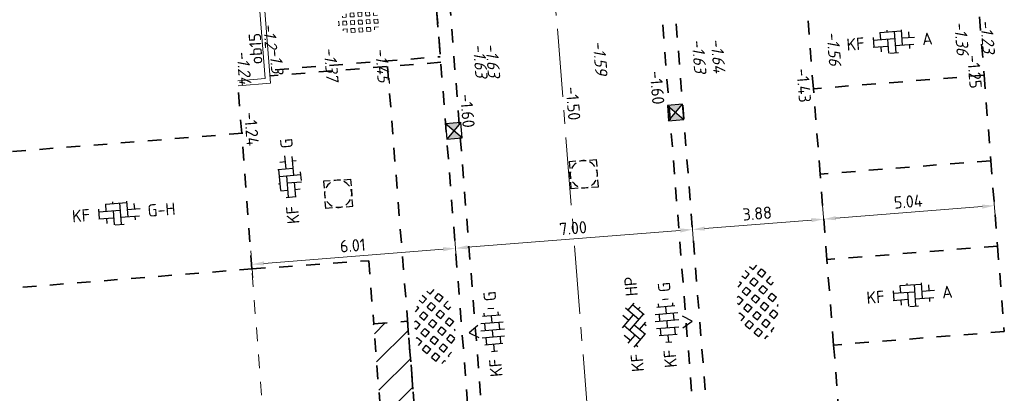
# Model space of a CAD drawing. Header units: metres. Extents: x 97990 to 98409, y 436026 to 436301.
# Tile 31 of 55: x 98185 to 98214, y 436225 to 436236. Entities that reach past the tile are written whole.
import ezdxf
from ezdxf.enums import TextEntityAlignment as Align

# ---------------------------------------------------------------- set-up
doc = ezdxf.new("R2010")
doc.units = ezdxf.units.M
doc.linetypes.add('AM-AS-SO', pattern=[16, 10, -2, 2, -2])
doc.linetypes.add('ZZ-HIDDEN-SO', pattern=[4, 2, -2])
for name, color, linetype, lineweight in [('B-RO-OG-BEBOUWING-V', 254, 'Continuous', 18), ('B-WE-VH-MATERIAALGRENS-G', 252, 'ZZ-HIDDEN-SO', 18), ('B-WE-VH-NAP-T18-200', 252, 'Continuous', 18), ('B-WE-VH-OPENVERHARDING_TEGEL_GRAS-S-200', 70, 'Continuous', 18), ('N-WE-AM-AS_WEG-G', 10, 'AM-AS-SO', 18), ('N-WE-RI-HWA_KOLK-S-200', 150, 'Continuous', 25), ('N-WE-RI-OVERIG_RIOOLPUT-OPHOOGTEBRENGEN-S-200', 1, 'Continuous', 25), ('N-WE-VH-HALFVERHARDING_GRASBETONSTEEN-S-200', 1, 'Continuous', 25), ('N-WE-VH-KANTOPSLUITING-T18-200', 1, 'Continuous', 18), ('N-WE-VH-KANTOPSLUITING_ACHTERKANTBAND-G', 1, 'Continuous', 18), ('N-WE-VH-KANTOPSLUITING_OPSLUITBAND_100X200-G', 1, 'Continuous', 18), ('N-WE-VH-M-200', 7, 'Continuous', 18), ('N-WE-VH-MATERIAALGRENS-G', 7, 'ZZ-HIDDEN-SO', 35), ('N-WE-VH-NAP-T18-200', 4, 'Continuous', 18), ('N-WE-VH-OPENVERHARDING_BETONSTRAATSTEEN-S-200', 90, 'Continuous', 25)]:
    doc.layers.add(name, color=color, linetype=linetype, lineweight=lineweight)
doc.styles.add('NLCS-ISO', font='NLCS-ISO.ttf')
doc.styles.add('NLCS-ISO-M200-T18', font='NLCS-ISO.ttf', dxfattribs={"height": 0.36})
doc.styles.add('NLCS-ISO-M200-T18_CURSIEF', font='NLCS-ISO.ttf', dxfattribs={"oblique": 15, "height": 0.36})
doc.dimstyles.new('NLCS-M200-T18-PIJL_L2_H0', dxfattribs={"dimscale": 0.2, "dimtxt": 2.5, "dimasz": 1.8, "dimexe": 2, "dimexo": 2, "dimgap": 0.7, "dimtad": 1, "dimzin": 0, "dimdsep": 46, "dimtxsty": 'NLCS-ISO-M200-T18', "dimcen": 0, "dimdle": 2, "dimclrd": 256, "dimclre": 256, "dimclrt": 1, "dimadec": 0, "dimazin": 0, "dimtfac": 1, "dimtdec": 3, "dimtofl": 0, "dimtmove": 0, "dimatfit": 3, "dimfxl": 2, "dimfxlon": 1, "dimtfillclr": 256, "dimtolj": 1, "dimtzin": 0, "dimlwd": -1, "dimlwe": -1, "dimarcsym": 0})

# ---------------------------------------------------------------- blocks, each defined once
blk = doc.blocks.new('SVH-BSS_KEIFORMAAT_KEPER_KL-SO')
for p, q in [((-2.23, 0.74), (-1.39, 1.58)), ((-2.23, -0.74), (0, 1.48)), ((-0.26, 1.74), (1.48, 0)), ((0.74, 0.74), (1.54, 1.54)), ((-3.22, 0.25), (-1.48, -1.48)), ((-3.22, -0.25), (-2.97, 0)), ((-2.56, 1.08), (-1.48, 0)), ((-1.54, -1.54), (0, 0)), ((-0.74, 0.74), (1.48, -1.48)), ((0.74, -0.74), (2.56, 1.08)), ((1.39, -1.58), (2.97, 0)), ((2.23, 0.74), (3.22, -0.25)), ((-0.74, -0.74), (0.26, -1.74)), ((2.23, -0.74), (2.56, -1.08)), ((-0.26, -1.74), (0, -1.48))]:
    blk.add_line(p, q)
at = {"style": 'NLCS-ISO'}
blk.add_attdef('FORMAAT', text='', height=1.8, dxfattribs=at).set_placement((-4.25, 0), align=Align.MIDDLE_RIGHT)
blk.add_attdef('KLEUR', text='', height=1.8, dxfattribs=at).set_placement((4.25, 0), align=Align.MIDDLE_LEFT)
at = {"style": 'NLCS-ISO', "flags": 1}
blk.add_attdef('FUNCTIE', text='', height=1.8, dxfattribs=at).set_placement((0, -2.75), align=Align.TOP_CENTER)
blk = doc.blocks.new('SVH-GRASBETONSTEEN_02-SO')
for p, q in [((0.69, 2.83), (0.56, 2.96)), ((0.69, 2.83), (0.8, 2.94)), ((-4.88, 0.97), (-4.26, 1.59)), ((-3.64, 0.97), (-4.26, 1.59)), ((-3.64, 2.21), (-3.59, 2.26)), ((-3.02, 1.59), (-3.64, 2.21)), ((-3.02, 1.59), (-2.4, 2.21)), ((-2.4, 2.21), (-2.77, 2.58)), ((-2.4, 0.97), (-1.78, 1.59)), ((-1.16, 0.97), (-1.78, 1.59)), ((-1.16, 2.21), (-0.55, 2.83)), ((-0.55, 1.59), (-1.16, 2.21)), ((0.07, 2.21), (-0.55, 2.83)), ((-0.55, 1.59), (0.07, 2.21)), ((0.07, 0.97), (0.69, 1.59)), ((1.31, 0.97), (0.69, 1.59)), ((1.31, 2.21), (1.89, 2.79)), ((1.93, 1.59), (1.31, 2.21)), ((1.93, 1.59), (2.55, 2.21)), ((2.55, 2.21), (1.98, 2.78)), ((2.55, 0.97), (3.17, 1.59)), ((3.78, 0.97), (3.17, 1.59)), ((4.4, 1.59), (3.87, 2.12)), ((4.4, 1.59), (4.52, 1.71)), ((-4.88, -0.26), (-5.49, 0.35)), ((-4.26, 0.35), (-4.88, 0.97)), ((-4.26, 0.35), (-3.64, 0.97)), ((-3.64, -0.26), (-3.02, 0.35)), ((-2.4, -0.26), (-3.02, 0.35)), ((-1.78, 0.35), (-2.4, 0.97)), ((-1.78, 0.35), (-1.16, 0.97)), ((-1.16, -0.26), (-0.55, 0.35)), ((0.07, -0.26), (-0.55, 0.35)), ((0.69, 0.35), (0.07, 0.97)), ((0.69, 0.35), (1.31, 0.97)), ((1.31, -0.26), (1.93, 0.35)), ((2.55, -0.26), (1.93, 0.35)), ((3.17, 0.35), (2.55, 0.97)), ((3.17, 0.35), (3.78, 0.97)), ((3.78, -0.26), (4.4, 0.35)), ((5.02, -0.26), (4.4, 0.35)), ((5.02, 0.97), (5.14, 1.09)), ((5.42, 0.57), (5.02, 0.97)), ((-5.35, -0.74), (-4.88, -0.26)), ((-4.82, -1.45), (-4.26, -0.88)), ((-3.64, -1.5), (-4.26, -0.88)), ((-3.02, -0.88), (-3.64, -0.26)), ((-3.02, -0.88), (-2.4, -0.26)), ((-2.4, -1.5), (-1.78, -0.88)), ((-1.16, -1.5), (-1.78, -0.88)), ((-0.55, -0.88), (-1.16, -0.26)), ((-0.55, -0.88), (0.07, -0.26)), ((0.07, -1.5), (0.69, -0.88)), ((1.31, -1.5), (0.69, -0.88)), ((1.93, -0.88), (1.31, -0.26)), ((1.93, -0.88), (2.55, -0.26)), ((2.55, -1.5), (3.17, -0.88)), ((3.78, -1.5), (3.17, -0.88)), ((4.4, -0.88), (3.78, -0.26)), ((4.4, -0.88), (5.02, -0.26)), ((-4.12, -1.98), (-3.64, -1.5)), ((-3.29, -2.39), (-3.02, -2.12)), ((-2.48, -2.66), (-3.02, -2.12)), ((-1.78, -2.12), (-2.4, -1.5)), ((-1.78, -2.12), (-1.16, -1.5)), ((-1.16, -2.74), (-0.55, -2.12)), ((-0.98, -2.93), (-1.16, -2.74)), ((0.07, -2.74), (-0.55, -2.12)), ((-0.16, -2.97), (0.07, -2.74)), ((0.69, -2.12), (0.07, -1.5)), ((0.69, -2.12), (1.31, -1.5)), ((1.31, -2.74), (1.93, -2.12)), ((1.44, -2.87), (1.31, -2.74)), ((2.47, -2.66), (1.93, -2.12)), ((3.17, -2.12), (2.55, -1.5)), ((3.17, -2.12), (3.78, -1.5))]:
    blk.add_line(p, q)
at = {"style": 'NLCS-ISO'}
blk.add_attdef('FORMAAT', text='', height=1.8, dxfattribs=at).set_placement((-6.62, -0.1), align=Align.MIDDLE_RIGHT)
blk.add_attdef('KLEUR', text='', height=1.8, dxfattribs=at).set_placement((6.43, -0.1), align=Align.MIDDLE_LEFT)
at = {"style": 'NLCS-ISO', "flags": 1}
blk.add_attdef('FUNCTIE', text='', height=1.8, dxfattribs=at).set_placement((0, -3.98), align=Align.TOP_CENTER)
blk = doc.blocks.new('SVH-GRASTEGEL_01_KL-SO')
for p, q in [((-1.29, 1.46), (-0.72, 1.46)), ((-1.29, 0.88), (-1.29, 1.46)), ((-0.72, 0.88), (-0.72, 1.46)), ((-0.14, 1.46), (0.43, 1.46)), ((-0.14, 0.88), (-0.14, 1.46)), ((0.43, 0.88), (0.43, 1.46)), ((1.01, 1.46), (1.58, 1.46)), ((1.01, 0.88), (1.01, 1.46)), ((1.58, 0.88), (1.58, 1.46)), ((-3.12, 0.31), (-3.02, 0.31)), ((-3.02, -0.27), (-3.02, 0.31)), ((-2.44, 0.88), (-2.44, 1.09)), ((-2.44, 0.88), (-1.87, 0.88)), ((-2.44, 0.31), (-1.87, 0.31)), ((-2.44, -0.27), (-2.44, 0.31)), ((-1.87, 0.88), (-1.87, 1.38)), ((-1.87, -0.27), (-1.87, 0.31)), ((-1.29, 0.88), (-0.72, 0.88)), ((-1.29, 0.31), (-0.72, 0.31)), ((-1.29, -0.27), (-1.29, 0.31)), ((-0.72, -0.27), (-0.72, 0.31)), ((-0.14, 0.88), (0.43, 0.88)), ((-0.14, 0.31), (0.43, 0.31)), ((-0.14, -0.27), (-0.14, 0.31)), ((0.43, -0.27), (0.43, 0.31)), ((1.01, 0.88), (1.58, 0.88)), ((1.01, 0.31), (1.58, 0.31)), ((1.01, -0.27), (1.01, 0.31)), ((1.58, -0.27), (1.58, 0.31)), ((2.16, 0.88), (2.16, 1.26)), ((2.16, 0.88), (2.72, 0.88)), ((2.16, 0.31), (2.73, 0.31)), ((2.16, -0.27), (2.16, 0.31)), ((2.73, -0.27), (2.73, 0.31)), ((-3.14, -0.27), (-3.02, -0.27)), ((-2.44, -0.27), (-1.87, -0.27)), ((-2.44, -0.84), (-1.87, -0.84)), ((-2.44, -1.09), (-2.44, -0.84)), ((-1.87, -1.38), (-1.87, -0.84)), ((-1.29, -0.27), (-0.72, -0.27)), ((-1.29, -0.84), (-0.72, -0.84)), ((-1.29, -1.42), (-1.29, -0.84)), ((-1.29, -1.42), (-0.72, -1.42)), ((-0.72, -1.42), (-0.72, -0.84)), ((-0.14, -0.27), (0.43, -0.27)), ((-0.14, -0.84), (0.43, -0.84)), ((-0.14, -1.42), (-0.14, -0.84)), ((-0.14, -1.42), (0.43, -1.42)), ((0.43, -1.42), (0.43, -0.84)), ((1.01, -0.27), (1.58, -0.27)), ((1.01, -0.84), (1.58, -0.84)), ((1.01, -1.42), (1.01, -0.84)), ((1.01, -1.42), (1.58, -1.42)), ((1.58, -1.42), (1.58, -0.84)), ((2.16, -0.27), (2.73, -0.27)), ((2.16, -0.84), (2.73, -0.84)), ((2.16, -1.26), (2.16, -0.84)), ((2.73, -0.87), (2.73, -0.84))]:
    blk.add_line(p, q)
at = {"style": 'NLCS-ISO'}
blk.add_attdef('FORMAAT', text='', height=1.8, dxfattribs=at).set_placement((-4.39, 0.02), align=Align.MIDDLE_RIGHT)
blk.add_attdef('KLEUR', text='', height=1.8, dxfattribs=at).set_placement((4.11, 0.02), align=Align.MIDDLE_LEFT)
at = {"style": 'NLCS-ISO', "flags": 1}
blk.add_attdef('FUNCTIE', text='', height=1.8, dxfattribs=at).set_placement((-0.14, -2.73), align=Align.TOP_CENTER)
blk = doc.blocks.new('SVH-BSS_KEIFORMAAT_ELLEBOOG_KL-SO')
for p, q in [((-0.82, 1.69), (-0.82, 1.44)), ((1.28, 1.61), (1.28, -0.66)), ((-2.92, 0.77), (-2.92, -0.66)), ((-2.92, 0.39), (0.23, 0.39)), ((-1.87, 1.43), (-1.87, 0.39)), ((-1.86, 1.44), (1.28, 1.44)), ((-0.82, 0.39), (-0.82, -1.69)), ((0.23, 1.44), (0.23, -1.71)), ((1.28, 0.39), (3.17, 0.39)), ((2.33, 1.22), (2.33, 0.39)), ((-3.01, -0.66), (-0.82, -0.66)), ((-1.87, -0.66), (-1.87, -1.43)), ((0.23, -0.66), (3.01, -0.66)), ((2.33, -0.66), (2.33, -1.22)), ((-0.65, -1.71), (0.65, -1.71))]:
    blk.add_line(p, q)
at = {"style": 'NLCS-ISO'}
blk.add_attdef('FORMAAT', text='', height=1.8, dxfattribs=at).set_placement((-4.25, 0), align=Align.MIDDLE_RIGHT)
blk.add_attdef('KLEUR', text='', height=1.8, dxfattribs=at).set_placement((4.25, 0), align=Align.MIDDLE_LEFT)
at = {"style": 'NLCS-ISO', "flags": 1}
blk.add_attdef('FUNCTIE', text='', height=1.8, dxfattribs=at).set_placement((0, -2.75), align=Align.TOP_CENTER)
blk = doc.blocks.new('SRI-KOLK_STRAAT_01-SO')
h = blk.add_hatch(color=256)
h.dxf.hatch_style = 1
h.paths.add_polyline_path([(0, 1.125), (-1.125, 2.25), (-1.125, 0)])
h.paths.add_polyline_path([(1.125, 2.25), (0, 1.125), (1.125, 0)])
for p, q in [((-1.125, 0), (1.125, 2.25)), ((1.125, 0), (-1.125, 2.25))]:
    blk.add_line(p, q)
blk.add_lwpolyline([(-1.125, 0), (1.125, 0), (1.125, 2.25), (-1.125, 2.25)], close=True)
blk = doc.blocks.new('*D98')
at = {"layer": 'Defpoints', "color": 0, "ltscale": 0.2, "transparency": 16777216}
for p in [(98204.461, 436234.367), (98197.483, 436233.815), (98197.849, 436229.185)]:
    blk.add_point(p, dxfattribs=at)
at = {"layer": 'N-WE-VH-M-200', "ltscale": 0.2, "transparency": 16777216}
for p, q in [((98204.796, 436230.135), (98204.859, 436229.337)), ((98197.818, 436229.583), (98197.881, 436228.786)), ((98204.469, 436229.708), (98198.208, 436229.213))]:
    blk.add_line(p, q, dxfattribs=at)
for points in [[(98204.464, 436229.768), (98204.473, 436229.648), (98204.827, 436229.736)], [(98198.203, 436229.273), (98198.213, 436229.153), (98197.849, 436229.185)]]:
    blk.add_solid(points, dxfattribs=at)
at = {"layer": 'N-WE-VH-M-200', "color": 1, "ltscale": 0.2, "transparency": 16777216, "insert": (98201.313, 436229.779), "char_height": 0.36, "attachment_point": 5, "rotation": 4.5194, "style": 'NLCS-ISO-M200-T18'}
blk.add_mtext('\\A1;7.00', dxfattribs=at)
blk = doc.blocks.new('*D99')
at = {"layer": 'Defpoints', "color": 0, "ltscale": 0.2, "transparency": 16777216}
for p in [(98191.855, 436228.711), (98198.108, 436225.909), (98192.114, 436225.435)]:
    blk.add_point(p, dxfattribs=at)
at = {"layer": 'N-WE-VH-M-200', "ltscale": 0.2, "transparency": 16777216}
for p, q in [((98197.881, 436228.786), (98197.818, 436229.583)), ((98191.887, 436228.312), (98191.824, 436229.11)), ((98197.491, 436229.156), (98192.214, 436228.739))]:
    blk.add_line(p, q, dxfattribs=at)
for points in [[(98197.486, 436229.216), (98197.495, 436229.096), (98197.849, 436229.185)], [(98192.21, 436228.799), (98192.219, 436228.679), (98191.855, 436228.711)]]:
    blk.add_solid(points, dxfattribs=at)
at = {"layer": 'N-WE-VH-M-200', "color": 1, "ltscale": 0.2, "transparency": 16777216, "insert": (98194.827, 436229.267), "char_height": 0.36, "attachment_point": 5, "rotation": 4.5194, "style": 'NLCS-ISO-M200-T18'}
blk.add_mtext('\\A1;6.01', dxfattribs=at)
blk = doc.blocks.new('*D100')
at = {"layer": 'Defpoints', "color": 0, "ltscale": 0.2, "transparency": 16777216}
for p in [(98204.686, 436231.518), (98208.586, 436231.364), (98204.827, 436229.736)]:
    blk.add_point(p, dxfattribs=at)
at = {"layer": 'N-WE-VH-M-200', "ltscale": 0.2, "transparency": 16777216}
for p, q in [((98208.659, 436230.44), (98208.722, 436229.643)), ((98204.795, 436230.135), (98204.858, 436229.337)), ((98208.331, 436230.013), (98205.185, 436229.764))]:
    blk.add_line(p, q, dxfattribs=at)
for points in [[(98208.326, 436230.073), (98208.336, 436229.953), (98208.69, 436230.041)], [(98205.181, 436229.824), (98205.19, 436229.705), (98204.827, 436229.736)]]:
    blk.add_solid(points, dxfattribs=at)
at = {"layer": 'N-WE-VH-M-200', "color": 1, "ltscale": 0.2, "transparency": 16777216, "insert": (98206.733, 436230.208), "char_height": 0.36, "attachment_point": 5, "rotation": 4.5194, "style": 'NLCS-ISO-M200-T18'}
blk.add_mtext('\\A1;3.88', dxfattribs=at)
blk = doc.blocks.new('*D101')
at = {"layer": 'Defpoints', "color": 0, "ltscale": 0.2, "transparency": 16777216}
for p in [(98213.61, 436231.761), (98208.586, 436231.364), (98213.714, 436230.439)]:
    blk.add_point(p, dxfattribs=at)
at = {"layer": 'N-WE-VH-M-200', "ltscale": 0.2, "transparency": 16777216}
for p, q in [((98213.683, 436230.837), (98213.746, 436230.04)), ((98208.659, 436230.44), (98208.722, 436229.643)), ((98209.049, 436230.07), (98213.356, 436230.41))]:
    blk.add_line(p, q, dxfattribs=at)
for points in [[(98213.351, 436230.47), (98213.36, 436230.35), (98213.714, 436230.439)], [(98209.044, 436230.13), (98209.054, 436230.01), (98208.69, 436230.041)]]:
    blk.add_solid(points, dxfattribs=at)
at = {"layer": 'N-WE-VH-M-200', "color": 1, "ltscale": 0.2, "transparency": 16777216, "insert": (98211.177, 436230.559), "char_height": 0.36, "attachment_point": 5, "rotation": 4.5194, "style": 'NLCS-ISO-M200-T18'}
blk.add_mtext('\\A1;5.04', dxfattribs=at)
blk = doc.blocks.new('SRI-PUT_OPHOOGTEBRENGEN-SO')
for p, q in [((-0.5, 2), (0.5, 2)), ((-2, -0.5), (-2, 0.5)), ((2, -0.5), (2, 0.5)), ((-0.5, -2), (0.5, -2))]:
    blk.add_line(p, q)
for points in [[(-1, 2), (-2, 2), (-2, 1)], [(1, 2), (2, 2), (2, 1)], [(-1, -2), (-2, -2), (-2, -1)], [(1, -2), (2, -2), (2, -1)]]:
    blk.add_lwpolyline(points)
for start, end in [(120, 150), (75.5225, 104.4775), (30, 60), (165.5225, 194.4775), (345.5225, 14.4775), (210, 240), (300, 330), (255.5225, 284.4775)]:
    blk.add_arc((0, 0), 2, start, end)
blk = doc.blocks.new('SVH-BSS_KEIFORMAAT_HALFST_KL-SO')
for p, q in [((-1.05, -1.66), (-1.05, 1.66)), ((0, -1.75), (0, 1.75)), ((1.05, -1.66), (1.05, 1.66)), ((-3.15, -0.43), (-3.15, 0.43)), ((-3.15, 0), (-2.1, 0)), ((-2.1, -1.34), (-2.1, 1.34)), ((-2.1, 1.05), (-1.05, 1.05)), ((-1.05, 0), (0, 0)), ((0, 1.05), (1.05, 1.05)), ((1.05, 0), (2.1, 0)), ((2.1, -1.34), (2.1, 1.34)), ((2.1, 1.05), (2.6, 1.05)), ((3.15, -0.43), (3.15, 0.43)), ((3.15, 0), (3.25, 0)), ((-2.1, -1.05), (-1.05, -1.05)), ((0, -1.05), (1.05, -1.05)), ((2.1, -1.05), (2.6, -1.05))]:
    blk.add_line(p, q)
at = {"style": 'NLCS-ISO'}
blk.add_attdef('FORMAAT', text='', height=1.8, dxfattribs=at).set_placement((-4.25, 0), align=Align.MIDDLE_RIGHT)
blk.add_attdef('KLEUR', text='', height=1.8, dxfattribs=at).set_placement((4.25, 0), align=Align.MIDDLE_LEFT)
at = {"style": 'NLCS-ISO', "flags": 1}
blk.add_attdef('FUNCTIE', text='', height=1.8, dxfattribs=at).set_placement((0, -2.75), align=Align.TOP_CENTER)

msp = doc.modelspace()

# ---------------------------------------------------------------- hatches: boundary and pattern name
at = {"layer": 'B-RO-OG-BEBOUWING-V', "ltscale": 0.2, "transparency": 33554687}
h = msp.add_hatch(dxfattribs=at)
h.set_pattern_fill('ANSI31', color=252, scale=0.2)
h.paths.add_polyline_path([(98195.442, 436226.963), (98196.439, 436227.041), (98197.242, 436216.845), (98198.815, 436216.97), (98199.808, 436204.409), (98198.24, 436204.285), (98198.81, 436197.074), (98199.406, 436197.121), (98201.997, 436164.463), (98201.391, 436164.416), (98202.671, 436148.215), (98203.182, 436148.254), (98203.579, 436143.23), (98203.068, 436143.19), (98203.155, 436142.088), (98202.158, 436142.01), (98201.993, 436144.108), (98202.504, 436144.148), (98202.264, 436147.181), (98201.753, 436147.142), (98200.315, 436165.334), (98200.921, 436165.382), (98198.488, 436196.046), (98197.891, 436195.999), (98197.164, 436205.203), (98198.732, 436205.327), (98197.897, 436215.894), (98196.324, 436215.77), (98195.442, 436226.965)])

# ---------------------------------------------------------------- linework, layer by layer
at = {"layer": 'B-WE-VH-MATERIAALGRENS-G', "ltscale": 0.2}
msp.add_lwpolyline([(98192.563, 436219.279), (98191.859, 436228.578)], dxfattribs=at)
at = {"layer": 'N-WE-AM-AS_WEG-G', "ltscale": 0.2}
msp.add_line((98196.311, 436293.056), (98212.689, 436085.846), dxfattribs=at)
at = {"layer": 'N-WE-VH-KANTOPSLUITING_ACHTERKANTBAND-G', "ltscale": 0.5}
msp.add_lwpolyline([(98191.44, 436234.112), (98192.249, 436234.176), (98189.858, 436264.39)], dxfattribs=at)
at = {"layer": 'N-WE-VH-KANTOPSLUITING_OPSLUITBAND_100X200-G', "ltscale": 0.5}
for p in [(98190.01, 436264.402), (98191.452, 436233.962)]:
    msp.add_line(p, (98192.41, 436234.038), dxfattribs=at)
at = {"layer": 'N-WE-VH-MATERIAALGRENS-G', "ltscale": 0.2}
for p, q in [((98195.346, 436265.937), (98208.526, 436099.168)), ((98195.034, 436264.8), (98197.417, 436234.654)), ((98195.089, 436264.109), (98208.128, 436099.137)), ((98203.888, 436236.551), (98206.219, 436207.054)), ((98204.287, 436236.582), (98206.618, 436207.086)), ((98213.213, 436236.785), (98213.411, 436234.273)), ((98208.387, 436233.876), (98208.188, 436236.388)), ((98192.545, 436234.435), (98197.404, 436234.819)), ((98197.417, 436234.654), (98192.393, 436234.257)), ((98195.849, 436234.53), (98197.247, 436216.846)), ((98213.411, 436234.273), (98208.387, 436233.876)), ((98213.411, 436234.273), (98213.61, 436231.761)), ((98208.586, 436231.364), (98208.387, 436233.876)), ((98213.61, 436231.761), (98208.586, 436231.364)), ((98213.61, 436231.761), (98213.808, 436229.249)), ((98208.784, 436228.852), (98208.586, 436231.364)), ((98213.808, 436229.249), (98208.784, 436228.852)), ((98213.808, 436229.249), (98214.007, 436226.737)), ((98208.983, 436226.34), (98208.784, 436228.852)), ((98214.007, 436226.737), (98208.983, 436226.34)), ((98208.983, 436226.34), (98209.448, 436220.449))]:
    msp.add_line(p, q, dxfattribs=at)
for points in [[(98191.859, 436228.578), (98191.452, 436233.962)], [(98191.587, 436232.569), (98145.721, 436228.914), (98146.039, 436224.927), (98191.866, 436228.579)], [(98191.859, 436228.578), (98195.296, 436228.82), (98195.447, 436226.963)], [(98196.324, 436215.77), (98195.442, 436226.965), (98195.442, 436226.963), (98196.439, 436227.041), (98197.242, 436216.845)]]:
    msp.add_lwpolyline(points, dxfattribs=at)
at = {"layer": 'N-WE-VH-OPENVERHARDING_BETONSTRAATSTEEN-S-200', "ltscale": 0.2}
for points in [[(98204.543, 436226.842), (98204.814, 436227.044), (98204.535, 436227.192)], [(98198.508, 436226.913), (98198.25, 436226.695), (98198.537, 436226.563)]]:
    msp.add_lwpolyline(points, dxfattribs=at)

# ---------------------------------------------------------------- block references
at = {"layer": 'B-WE-VH-OPENVERHARDING_TEGEL_GRAS-S-200', "xscale": 0.2, "yscale": 0.2, "zscale": 0.2, "rotation": 3.604275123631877}
msp.add_blockref('SVH-GRASTEGEL_01_KL-SO', (98195.022, 436235.828), dxfattribs=at)
at = {"layer": 'N-WE-RI-HWA_KOLK-S-200'}
for p, xscale, yscale, rotation in [((98204.106, 436233.159), 0.2000000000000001, 0.2000000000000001, 274.54), ((98198.026, 436232.657), 0.2000000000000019, 0.2000000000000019, 94.54)]:
    msp.add_blockref('SRI-KOLK_STRAAT_01-SO', p, dxfattribs=dict(at, xscale=xscale, yscale=yscale, rotation=rotation))
at = {"layer": 'N-WE-RI-OVERIG_RIOOLPUT-OPHOOGTEBRENGEN-S-200', "xscale": 0.2, "yscale": 0.2, "zscale": 0.2}
for p, rotation in [((98201.628, 436231.363), 4.506846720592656), ((98194.397, 436230.787), 184.5557958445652)]:
    msp.add_blockref('SRI-PUT_OPHOOGTEBRENGEN-SO', p, dxfattribs=dict(at, rotation=rotation))
at = {"layer": 'N-WE-VH-HALFVERHARDING_GRASBETONSTEEN-S-200', "xscale": 0.2, "yscale": 0.2, "zscale": 0.2, "rotation": 274.9940593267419}
for p in [(98206.747, 436227.593), (98197.246, 436226.869)]:
    msp.add_blockref('SVH-GRASBETONSTEEN_02-SO', p, dxfattribs=at)
at = {"layer": 'N-WE-VH-OPENVERHARDING_BETONSTRAATSTEEN-S-200', "ltscale": 0.2}
for name, p, xscale, yscale, zscale, rotation, values in [('SVH-BSS_KEIFORMAAT_ELLEBOOG_KL-SO', (98210.738, 436235.272), 0.2, 0.2, 0.2, 4.217114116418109, {'FORMAAT': 'KF', 'KLEUR': 'A'}), ('SVH-BSS_KEIFORMAAT_ELLEBOOG_KL-SO', (98192.964, 436231.276), 0.2, 0.2, 0.2, 95.04846705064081, {'FORMAAT': 'KF', 'KLEUR': 'G'}), ('SVH-BSS_KEIFORMAAT_ELLEBOOG_KL-SO', (98187.939, 436230.227), 0.2, 0.2, 0.2, 4.248032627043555, {'FORMAAT': 'KF', 'KLEUR': 'G-H'}), ('SVH-BSS_KEIFORMAAT_HALFST_KL-SO', (98204.079, 436227.049), 0.1999999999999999, 0.1999999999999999, 0.1999999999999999, 94.82741832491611, {'FORMAAT': 'KF', 'KLEUR': 'G'}), ('SVH-BSS_KEIFORMAAT_ELLEBOOG_KL-SO', (98211.326, 436227.828), 0.2, 0.2, 0.2, 4.217114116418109, {'FORMAAT': 'KF', 'KLEUR': 'A'}), ('SVH-BSS_KEIFORMAAT_HALFST_KL-SO', (98198.945, 436226.78), 0.1999999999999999, 0.1999999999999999, 0.1999999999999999, 94.82741832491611, {'FORMAAT': 'KF', 'KLEUR': 'G'})]:
    msp.add_blockref(name, p, dxfattribs=dict(at, xscale=xscale, yscale=yscale, zscale=zscale, rotation=rotation)).add_auto_attribs(values)
at = {"layer": 'N-WE-VH-OPENVERHARDING_BETONSTRAATSTEEN-S-200', "xscale": 0.2, "yscale": 0.2, "zscale": 0.2, "rotation": 94.77464798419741}
msp.add_blockref('SVH-BSS_KEIFORMAAT_KEPER_KL-SO', (98203.111, 436226.928), dxfattribs=at).add_auto_attribs({'FORMAAT': 'KF', 'KLEUR': 'HP'})

# ---------------------------------------------------------------- texts
at = {"layer": 'B-WE-VH-NAP-T18-200', "linetype": 'Continuous', "style": 'NLCS-ISO-M200-T18_CURSIEF', "oblique": 15}
msp.add_text('-1.2', height=0.36, rotation=274.468, dxfattribs=at).set_placement((98192.246, 436235.049, -1.198), align=Align.RIGHT)
for s, p in [('-1.36', (98212.53, 436235.846, -1.356)), ('-1.23', (98213.297, 436235.892, -1.228)), ('-1.56', (98208.772, 436235.546, -1.556)), ('-1.63', (98198.361, 436235.188, -1.633)), ('-1.63', (98198.732, 436235.197, -1.625)), ('-1.59', (98201.891, 436235.275, -1.589)), ('-1.63', (98204.802, 436235.324, -1.628)), ('-1.64', (98205.363, 436235.342, -1.643)), ('-1.24', (98191.407, 436234.985, -1.244)), ('-1.3', (98192.373, 436235.065, -1.296)), ('-1.37', (98193.972, 436235.084, -1.374)), ('-1.45', (98195.483, 436235.065, -1.452))]:
    msp.add_text(s, height=0.36, rotation=274.468, dxfattribs=at).set_placement(p)
at = {"layer": 'N-WE-VH-KANTOPSLUITING-T18-200', "style": 'NLCS-ISO-M200-T18'}
msp.add_text('ob15', height=0.36, rotation=93.1985, dxfattribs=at).set_placement((98192.171, 436234.602))
at = {"layer": 'N-WE-VH-NAP-T18-200', "ltscale": 0.2, "style": 'NLCS-ISO-M200-T18'}
for s, p in [('-1.25', (98212.912, 436234.858)), ('-1.60', (98203.569, 436234.388)), ('-1.43', (98207.884, 436234.461)), ('-1.60', (98197.986, 436233.704)), ('-1.50', (98201.096, 436233.924)), ('-1.24', (98191.63, 436233.176))]:
    msp.add_text(s, height=0.36, rotation=274.5194, dxfattribs=at).set_placement(p)

# ---------------------------------------------------------------- dimensions: what is measured, and where the dimension line sits
at = {"layer": 'N-WE-VH-M-200', "ltscale": 0.2}
for base, p1, p2, override, picture, middle in [((98197.849, 436229.185), (98204.461, 436234.367), (98197.483, 436233.815), {"dimclrt": 1}, '*D98', (98201.313, 436229.779)), ((98213.714, 436230.439), (98208.586, 436231.364), (98213.61, 436231.761), {"dimclrt": 1}, '*D101', (98211.177, 436230.559)), ((98204.827, 436229.736), (98208.586, 436231.364), (98204.686, 436231.518), {"dimclrt": 1}, '*D100', (98206.733, 436230.208)), ((98191.855, 436228.711), (98198.108, 436225.909), (98192.114, 436225.435), {"dimclrt": 1, "dimtmove": 1}, '*D99', (98194.827, 436229.267))]:
    dim = msp.add_linear_dim(base=base, p1=p1, p2=p2, angle=4.5194, dimstyle='NLCS-M200-T18-PIJL_L2_H0', override=override, dxfattribs=at)
    dim.commit()
    dim.dimension.update_dxf_attribs({"geometry": picture, "text_midpoint": middle})

doc.saveas('drawing.dxf')
